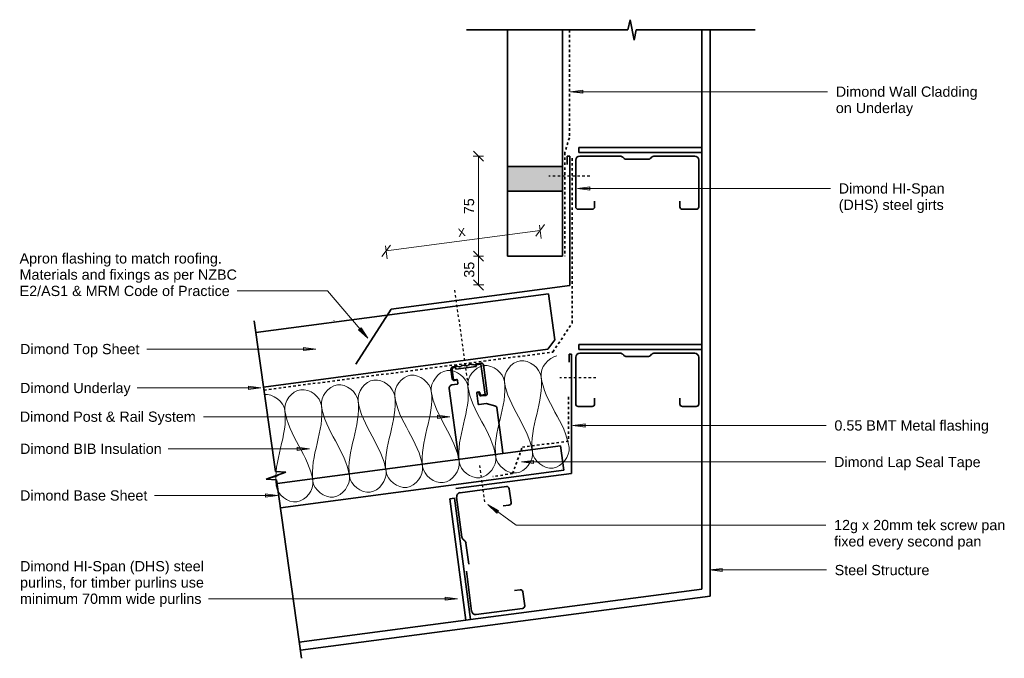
# Model space of a CAD drawing. Header units: millimetres. Extents: x 4474 to 6325, y 2425 to 7247.
# Tile 2 of 2: x 4474 to 5674, y 6468 to 7247. Entities that reach past the tile are written whole.
import ezdxf

# ---------------------------------------------------------------- set-up
doc = ezdxf.new("R2010")
doc.units = ezdxf.units.MM
doc.linetypes.add('Dash', pattern=[6, 3, -3])
for name, color, linetype, lineweight in [('A-DETL', 90, 'Continuous', 18), ('A-DETL-GENF', 92, 'Continuous', 18), ('A-DETL-MEDM', 33, 'Continuous', 35), ('A-DETL-THIN', 151, 'Continuous', 18), ('Advanced Standard System_dwg', 8, 'Continuous', 18), ('G-ANNO-TEXT', 231, 'Continuous', 9)]:
    doc.layers.add(name, color=color, linetype=linetype, lineweight=lineweight)
doc.styles.add('Arial', font='arial.ttf', dxfattribs={"height": 10})
doc.styles.add('Arial_1', font='arial.ttf', dxfattribs={"height": 12.5})

# ---------------------------------------------------------------- blocks, each defined once
blk = doc.blocks.new('Advanced Standard System_dwg__ArchTick-320487-Wall to Roof Junction')
at = {"lineweight": 18}
blk.add_line((-0.5, -0.5), (0.5, 0.5), dxfattribs=at)

msp = doc.modelspace()

# ---------------------------------------------------------------- hatches: boundary and pattern name
at = {"layer": 'A-DETL-GENF'}
for color, points in [(9, [(5068.4, 7068.3), (5068.4, 7038.3), (5135.4, 7038.3), (5135.4, 7068.3)]), (7, [(4856.3, 6879.8), (4858.8, 6880.5), (4856.2, 6880.6)])]:
    msp.add_hatch(color=color, dxfattribs=at).paths.add_polyline_path(points)
at = {"layer": 'G-ANNO-TEXT'}
for points in [[(5145.4, 7159.5), (5160.4, 7157.6), (5160.4, 7161.5)], [(5153.9, 7041.4), (5168.9, 7039.4), (5168.9, 7043.4)], [(4898.2, 6858.8), (4890, 6871.5), (4887, 6869)], [(4834.8, 6845.5), (4819.8, 6847.5), (4819.8, 6843.6)], [(4767.7, 6798.1), (4752.7, 6800.1), (4752.7, 6796.1)], [(4998.1, 6763), (4983.1, 6765), (4983.1, 6761)], [(5148.1, 6752.3), (5163.1, 6750.3), (5163.1, 6754.3)], [(4827.2, 6723.8), (4812.2, 6725.8), (4812.2, 6721.9)], [(5085.4, 6707.8), (5100.4, 6705.8), (5100.4, 6709.7)], [(4788.3, 6666.9), (4773.3, 6668.9), (4773.3, 6665)], [(5044.4, 6655.9), (5055.4, 6645.5), (5057.7, 6648.7)], [(5315.1, 6576), (5330.1, 6574), (5330.1, 6577.9)], [(5007.4, 6540.9), (4992.4, 6542.9), (4992.4, 6539)]]:
    msp.add_hatch(color=7, dxfattribs=at).paths.add_polyline_path(points)

# ---------------------------------------------------------------- linework, layer by layer
at = {"layer": 'A-DETL', "linetype": 'Dash', "lineweight": 35}
for p, q in [((5143.9, 7234.8), (5143.9, 7103.2)), ((5143.9, 7103.2), (5138.6, 7085.2)), ((5138.6, 7085.2), (5138.6, 6958.8)), ((5147.4, 6877.3), (5147.4, 7080.8)), ((5123.8, 6841.9), (5147.4, 6877.3)), ((4771.7, 6795.5), (5123.8, 6841.9)), ((5142.7, 6787.1), (5142.7, 6733)), ((5074.7, 6693.6), (5086.6, 6726)), ((5086.6, 6726), (5142.7, 6733)), ((5074.7, 6693.6), (5050.5, 6690.1))]:
    msp.add_line(p, q, dxfattribs=at)
at = {"layer": 'A-DETL', "linetype": 'Dash', "lineweight": 25}
for p, q in [((5168.7, 7056.5), (5118.7, 7056.5)), ((5003.9, 6917.4), (5020.4, 6801.6)), ((5176.4, 6810.6), (5132.4, 6810.6)), ((5034.3, 6703.6), (5040.6, 6659))]:
    msp.add_line(p, q, dxfattribs=at)
at = {"layer": 'A-DETL'}
for points in [[(5064.8, 6805.9), (5063.4, 6816.5), (5082.6, 6843), (5108, 6822.3), (5109.4, 6811.8)], [(5109.4, 6811.8), (5108, 6822.3), (5118.3, 6835.7), (5128.8, 6837.1)], [(4975.6, 6794.2), (4974.2, 6804.7), (4993.4, 6831.2), (5018.8, 6810.6), (5020.2, 6800.1)], [(5020.2, 6800.1), (5018.8, 6810.6), (5038, 6837.1), (5063.4, 6816.5), (5064.8, 6805.9)], [(4886.3, 6782.4), (4885, 6793), (4904.2, 6819.5), (4929.6, 6798.8), (4931, 6788.3)], [(4931, 6788.3), (4929.6, 6798.8), (4948.8, 6825.4), (4974.2, 6804.7), (4975.6, 6794.2)], [(5109.4, 6811.8), (5113.4, 6781.2), (5094.8, 6750.3), (5098.9, 6719.6)], [(5143.5, 6725.5), (5139.4, 6756.2), (5113.4, 6781.2), (5109.4, 6811.8)], [(4797.1, 6770.7), (4795.7, 6781.2), (4814.9, 6807.7), (4840.3, 6787.1), (4841.7, 6776.6)], [(4841.7, 6776.6), (4840.3, 6787.1), (4859.5, 6813.6), (4885, 6793), (4886.3, 6782.4)], [(4975.6, 6794.2), (4979.6, 6763.5), (4961, 6732.7), (4965, 6702)], [(5009.6, 6707.9), (5005.6, 6738.6), (4979.6, 6763.5), (4975.6, 6794.2)], [(5020.2, 6800.1), (5024.2, 6769.4), (5005.6, 6738.6), (5009.6, 6707.9)], [(5054.2, 6713.8), (5050.2, 6744.4), (5024.2, 6769.4), (5020.2, 6800.1)], [(5064.8, 6805.9), (5068.8, 6775.3), (5050.2, 6744.4), (5054.2, 6713.8)], [(5098.9, 6719.6), (5094.8, 6750.3), (5068.8, 6775.3), (5064.8, 6805.9)], [(4771.9, 6790.1), (4782.4, 6791.5), (4795.7, 6781.2), (4797.1, 6770.7)], [(4886.3, 6782.4), (4890.4, 6751.8), (4871.7, 6720.9), (4875.8, 6690.3)], [(4920.4, 6696.2), (4916.4, 6726.8), (4890.4, 6751.8), (4886.3, 6782.4)], [(4931, 6788.3), (4935, 6757.7), (4916.4, 6726.8), (4920.4, 6696.2)], [(4965, 6702), (4961, 6732.7), (4935, 6757.7), (4931, 6788.3)], [(4797.1, 6770.7), (4801.1, 6740), (4782.5, 6709.2), (4786.5, 6678.5)], [(4831.2, 6684.4), (4827.1, 6715.1), (4801.1, 6740), (4797.1, 6770.7)], [(4841.7, 6776.6), (4845.8, 6745.9), (4827.1, 6715.1), (4831.2, 6684.4)], [(4875.8, 6690.3), (4871.7, 6720.9), (4845.8, 6745.9), (4841.7, 6776.6)], [(5098.9, 6719.6), (5100.2, 6709.1), (5125.6, 6688.5), (5144.9, 6715), (5143.5, 6725.5)], [(5009.6, 6707.9), (5011, 6697.4), (5036.4, 6676.7), (5055.6, 6703.3), (5054.2, 6713.8)], [(5054.2, 6713.8), (5055.6, 6703.3), (5081, 6682.6), (5100.2, 6709.1), (5098.9, 6719.6)], [(4920.4, 6696.2), (4921.8, 6685.6), (4947.2, 6665), (4966.4, 6691.5), (4965, 6702)], [(4965, 6702), (4966.4, 6691.5), (4991.8, 6670.9), (5011, 6697.4), (5009.6, 6707.9)], [(4831.2, 6684.4), (4832.5, 6673.9), (4858, 6653.2), (4877.2, 6679.8), (4875.8, 6690.3)], [(4875.8, 6690.3), (4877.2, 6679.8), (4902.6, 6659.1), (4921.8, 6685.6), (4920.4, 6696.2)], [(4786.5, 6678.5), (4787.9, 6668), (4813.3, 6647.4), (4832.5, 6673.9), (4831.2, 6684.4)]]:
    msp.add_open_spline(points, degree=3, dxfattribs=at)
at = {"layer": 'A-DETL-MEDM'}
for p, q in [((5215.4, 7234.8), (5217.9, 7247.3)), ((5217.9, 7247.3), (5222.9, 7222.3)), ((5018.5, 7234.8), (5215.4, 7234.8)), ((5068.4, 7068.3), (5068.4, 7234.8)), ((5135.4, 6958.8), (5135.4, 7234.8)), ((5222.9, 7222.3), (5225.4, 7234.8)), ((5225.4, 7234.8), (5370.4, 7234.8)), ((5305.4, 7234.8), (5305.4, 7069.8)), ((5315.4, 6543.9), (5315.4, 7234.8)), ((5305.4, 7110.7), (5305.4, 6552.7)), ((5305.4, 7091.4), (5155.4, 7091.4)), ((5155.4, 7091.4), (5155.4, 7085.3)), ((5155.4, 7085.3), (5305.4, 7085.3)), ((5305.4, 7085.3), (5305.4, 7091.4)), ((5141.4, 7070.8), (5141.4, 7080.8)), ((5141.4, 7080.8), (5144.4, 7080.8)), ((5144.4, 7080.8), (5144.4, 6923)), ((5151.7, 7019), (5151.7, 7076)), ((5156.7, 7081), (5205.6, 7081)), ((5209.1, 7079.6), (5210.2, 7078.5)), ((5213.7, 7077), (5239.6, 7077)), ((5243.1, 7078.5), (5244.2, 7079.6)), ((5247.7, 7081), (5296.7, 7081)), ((5301.7, 7076), (5301.7, 7019)), ((5135.4, 7068.3), (5068.4, 7068.3)), ((5068.4, 7068.3), (5068.4, 7038.3)), ((5068.4, 7038.3), (5068.4, 7068.3)), ((5135.4, 7038.3), (5135.4, 7068.3)), ((5068.4, 6958.8), (5068.4, 7038.3)), ((5068.4, 7038.3), (5135.4, 7038.3)), ((5174.7, 7026), (5174.7, 7019)), ((5278.7, 7019), (5278.7, 7026)), ((5171.7, 7016), (5154.7, 7016)), ((5298.7, 7016), (5281.7, 7016)), ((5135.4, 6958.8), (5068.4, 6958.8)), ((5144.4, 6923), (4926.7, 6894.3)), ((5118.5, 6913.1), (4761.7, 6865.6)), ((5126.1, 6856.6), (5118.5, 6913.1)), ((4926.7, 6894.3), (4883.7, 6826.9)), ((4785.6, 6696), (4759.8, 6880)), ((5117.5, 6845.4), (5126.1, 6856.6)), ((4771, 6799.2), (5117.5, 6845.4)), ((5305.4, 6850.9), (5155.4, 6850.9)), ((5155.4, 6850.9), (5155.4, 6844.8)), ((5155.4, 6844.8), (5305.4, 6844.8)), ((5305.4, 6844.8), (5305.4, 6850.9)), ((5143.7, 6829.4), (5143.7, 6839.4)), ((5143.7, 6839.4), (5146.7, 6839.4)), ((5146.7, 6839.4), (5146.7, 6693.9)), ((5151.7, 6778.5), (5151.7, 6835.5)), ((5156.7, 6840.5), (5205.6, 6840.5)), ((5209.1, 6839.1), (5210.2, 6838)), ((5213.7, 6836.5), (5239.6, 6836.5)), ((5243.1, 6838), (5244.2, 6839.1)), ((5247.7, 6840.5), (5296.7, 6840.5)), ((5301.7, 6835.5), (5301.7, 6778.5)), ((4999.5, 6821), (5001.1, 6809.1)), ((5001, 6819.7), (5002.6, 6808)), ((5006.9, 6824.5), (5001.6, 6823.8)), ((5005.4, 6823), (5001.8, 6822.6)), ((5005.7, 6821.1), (5005.4, 6823)), ((5030.5, 6824.4), (5005.7, 6821.1)), ((5009.6, 6823.8), (5008, 6824.4)), ((5012.2, 6824.9), (5010.7, 6823.9)), ((5015.8, 6825.7), (5013.2, 6825.3)), ((5018.6, 6825), (5017, 6825.6)), ((5021.1, 6826.1), (5019.7, 6825.1)), ((5024.8, 6826.9), (5022.1, 6826.5)), ((5027.5, 6826.1), (5025.9, 6826.8)), ((5030, 6827.3), (5028.6, 6826.3)), ((5036.2, 6827.1), (5030.3, 6826.4)), ((5030.3, 6826.4), (5030.5, 6824.4)), ((5036.4, 6828.4), (5031, 6827.7)), ((5041.2, 6790), (5036.2, 6827.1)), ((5043.8, 6791.5), (5039.2, 6826.3)), ((5002.6, 6808), (5006.3, 6808.5)), ((5004.1, 6807.1), (5007.4, 6807.9)), ((5007.4, 6807.7), (5008, 6803.7)), ((4997.5, 6797.5), (5009, 6711.1)), ((5007.1, 6802.6), (5000.7, 6801.7)), ((5032.7, 6778.7), (5031, 6791.8)), ((5031.8, 6793), (5033.7, 6793.2)), ((5033.7, 6792.7), (5034, 6790.5)), ((5034.8, 6792.4), (5035.1, 6790.4)), ((5036.3, 6789.3), (5041.2, 6790)), ((5036.6, 6788.3), (5041.6, 6788.7)), ((5174.7, 6785.5), (5174.7, 6778.5)), ((5278.7, 6778.5), (5278.7, 6785.5)), ((5042.4, 6779), (5033.9, 6777.9)), ((5054.1, 6775.8), (5042.4, 6779)), ((5062.4, 6722.5), (5055.5, 6774.1)), ((5171.7, 6775.5), (5154.7, 6775.5)), ((5298.7, 6775.5), (5281.7, 6775.5)), ((5133.2, 6727.6), (4787.6, 6681.6)), ((5063, 6718.3), (5062.4, 6722.5)), ((5137.1, 6697.9), (5133.2, 6727.6)), ((4774.2, 6686.9), (4798.3, 6695.3)), ((4787, 6686.1), (4774.2, 6686.9)), ((4798.3, 6695.3), (4785.6, 6696)), ((4791.8, 6651.9), (5137.1, 6697.9)), ((5146.7, 6693.9), (5005.4, 6675.3)), ((4817.5, 6468.3), (4787, 6686.1)), ((5010.8, 6670.3), (5067.3, 6677.8)), ((5070.7, 6675.2), (5072.9, 6658.3)), ((5004.1, 6663.5), (4998.1, 6662.7)), ((4998.1, 6662.7), (5017.6, 6514.8)), ((5023.5, 6515.6), (5004.1, 6663.5)), ((5012.9, 6616.2), (5006.5, 6664.7)), ((5070.3, 6655), (5063.4, 6654.1)), ((5016, 6612), (5014.8, 6612.9)), ((5021.3, 6583), (5017.9, 6608.7)), ((5024.8, 6525.9), (5018.4, 6574.4)), ((4816.1, 6478.2), (5315.4, 6543.9)), ((5305.4, 6552.7), (5023.5, 6515.6)), ((5077, 6550.9), (5083.9, 6551.9)), ((5087.3, 6549.3), (5089.5, 6532.4)), ((5086.9, 6529.1), (5030.4, 6521.6)), ((5017.6, 6514.8), (4814.7, 6488.1)), ((5017.6, 6514.8), (5023.5, 6515.6))]:
    msp.add_line(p, q, dxfattribs=at)
for centre, radius, start, end in [((5156.7, 7076), 5, 90, 180), ((5205.6, 7076), 5, 45, 90), ((5213.7, 7082), 5, 225, 270), ((5239.6, 7082), 5, 270, 315), ((5247.7, 7076), 5, 90, 135), ((5296.7, 7076), 5, 0, 90), ((5154.7, 7019), 3, 180, 270), ((5171.7, 7019), 3, 270, 0), ((5281.7, 7019), 3, 180, 270), ((5298.7, 7019), 3, 270, 0), ((5156.7, 6835.5), 5, 90, 180), ((5205.6, 6835.5), 5, 45, 90), ((5213.7, 6841.5), 5, 225, 270), ((5239.6, 6841.5), 5, 270, 315), ((5247.7, 6835.5), 5, 90, 135), ((5296.7, 6835.5), 5, 0, 90), ((5002, 6821.3), 2.45, 97.5875, 187.5875), ((5005, 6820.2), 4.02, 144.0071, 187.5875), ((5007.2, 6822.1), 2.45, 71.2562, 97.5875), ((5010, 6825), 1.25, 251.2562, 303.9189), ((5013.5, 6822.9), 2.45, 97.5875, 123.9189), ((5016.2, 6823.2), 2.45, 71.1026, 97.5875), ((5019, 6826.1), 1.25, 251.2562, 303.9189), ((5022.4, 6824.1), 2.45, 97.5875, 123.9189), ((5025.1, 6824.4), 2.45, 71.2562, 97.5875), ((5027.9, 6827.3), 1.25, 251.2562, 303.9189), ((5031.4, 6825.3), 2.45, 97.5875, 123.9189), ((5036.7, 6826), 2.45, 7.5875, 97.5875), ((5003.5, 6809.5), 2.45, 187.5875, 283.5875), ((5006.4, 6807.5), 1, 7.5875, 97.5875), ((5007, 6803.6), 1, 277.5875, 7.5875), ((5032, 6792), 1, 97.5875, 187.5875), ((5033.8, 6792.2), 1, 7.5875, 97.5875), ((5036.4, 6790.8), 2.45, 187.5875, 274.7275), ((5036.2, 6790.5), 1.2, 187.5875, 272.8104), ((5041.4, 6791.2), 2.45, 274.7275, 7.5875), ((5033.7, 6778.8), 1, 187.5875, 277.5875), ((5053.5, 6773.8), 2.01, 7.5875, 74.1663), ((5154.7, 6778.5), 3, 180, 270), ((5171.7, 6778.5), 3, 270, 0), ((5281.7, 6778.5), 3, 180, 270), ((5298.7, 6778.5), 3, 270, 0), ((5067.7, 6674.8), 3, 7.5, 97.5), ((5011.5, 6665.4), 5, 97.5, 187.5), ((5069.9, 6657.9), 3, 277.5, 7.5), ((5017.9, 6616.9), 5, 187.5, 232.5), ((5013, 6608), 5, 7.5, 52.5), ((5084.3, 6548.9), 3, 7.5, 97.5), ((5086.5, 6532), 3, 277.5, 7.5), ((5029.8, 6526.6), 5, 187.5, 277.5)]:
    msp.add_arc(centre, radius, start, end, dxfattribs=at)
for points, knots in [([(5000.7, 6801.7), (5000.1, 6801.7), (4999.3, 6801.4), (4998.5, 6800.6), (4997.9, 6799.9), (4997.5, 6798.8), (4997.4, 6797.9), (4997.5, 6797.5)], [0, 0, 0, 0, 0.285714, 0.428571, 0.571429, 0.785714, 1, 1, 1, 1]), ([(4788.9, 6692), (4786.9, 6690.5), (4784.2, 6689.3), (4781.4, 6689.1), (4781, 6689.1)], [1.0156243, 1.0156243, 1.0156243, 1.0156243, 1.4142136, 1.4907147, 1.4907147, 1.4907147, 1.4907147])]:
    msp.add_open_spline(points, degree=3, knots=knots, dxfattribs=at)
at = {"layer": 'A-DETL-THIN'}
for p, q in [((5026.8, 7080.8), (5039.4, 7080.8)), ((5033.2, 7080.8), (5033.2, 6958.8)), ((5135.4, 7068.3), (5068.4, 7068.3)), ((5068.4, 7068.3), (5068.4, 7038.3)), ((5135.4, 7038.3), (5135.4, 7068.3)), ((5068.4, 7038.3), (5135.4, 7038.3)), ((5108.3, 6990.3), (4920.5, 6965.3)), ((5109.6, 6980.4), (5107.4, 6996.5)), ((4921.8, 6955.4), (4919.7, 6971.5)), ((5039.4, 6958.8), (5026.9, 6958.8)), ((5026.9, 6958.8), (5037.9, 6958.8)), ((5033.2, 6958.8), (5033.2, 6923.8)), ((5039.6, 6923.8), (5026.9, 6923.8))]:
    msp.add_line(p, q, dxfattribs=at)
at = {"layer": 'G-ANNO-TEXT', "color": 250}
for p, q in [((5160.4, 7161.5), (5145.4, 7159.5)), ((5145.4, 7159.5), (5160.4, 7157.6)), ((5145.4, 7159.5), (5458.8, 7159.5)), ((5160.4, 7157.6), (5160.4, 7161.5)), ((5168.9, 7043.4), (5153.9, 7041.4)), ((5153.9, 7041.4), (5168.9, 7039.4)), ((5153.9, 7041.4), (5462.3, 7041.4)), ((5168.9, 7039.4), (5168.9, 7043.4)), ((4749.8, 6916.5), (4739.1, 6916.5)), ((4849.2, 6916.5), (4749.8, 6916.5)), ((4898.2, 6858.8), (4849.2, 6916.5)), ((4890, 6871.5), (4887, 6869)), ((4887, 6869), (4898.2, 6858.8)), ((4898.2, 6858.8), (4890, 6871.5)), ((4629.1, 6845.5), (4628.7, 6845.5)), ((4834.8, 6845.5), (4629.1, 6845.5)), ((4834.8, 6845.5), (4819.8, 6847.5)), ((4819.8, 6847.5), (4819.8, 6843.6)), ((4819.8, 6843.6), (4834.8, 6845.5)), ((4617.5, 6798.1), (4617.2, 6798.1)), ((4767.7, 6798.1), (4617.5, 6798.1)), ((4767.7, 6798.1), (4752.7, 6800.1)), ((4752.7, 6800.1), (4752.7, 6796.1)), ((4752.7, 6796.1), (4767.7, 6798.1)), ((4698, 6763), (4697.7, 6763)), ((4998.1, 6763), (4698, 6763)), ((4998.1, 6763), (4983.1, 6765)), ((4983.1, 6765), (4983.1, 6761)), ((4983.1, 6761), (4998.1, 6763)), ((5163.1, 6754.3), (5148.1, 6752.3)), ((5148.1, 6752.3), (5163.1, 6750.3)), ((5148.1, 6752.3), (5457.1, 6752.3)), ((5163.1, 6750.3), (5163.1, 6754.3)), ((4655.2, 6723.8), (4654.9, 6723.8)), ((4827.2, 6723.8), (4655.2, 6723.8)), ((4827.2, 6723.8), (4812.2, 6725.8)), ((4812.2, 6725.8), (4812.2, 6721.9)), ((4812.2, 6721.9), (4827.2, 6723.8)), ((5100.4, 6709.7), (5085.4, 6707.8)), ((5085.4, 6707.8), (5100.4, 6705.8)), ((5085.4, 6707.8), (5456.7, 6707.8)), ((5100.4, 6705.8), (5100.4, 6709.7)), ((4638.7, 6666.9), (4638.3, 6666.9)), ((4788.3, 6666.9), (4638.7, 6666.9)), ((4788.3, 6666.9), (4773.3, 6668.9)), ((4773.3, 6668.9), (4773.3, 6665)), ((4773.3, 6665), (4788.3, 6666.9)), ((5044.4, 6655.9), (5055.4, 6645.5)), ((5057.7, 6648.7), (5044.4, 6655.9)), ((5044.4, 6655.9), (5078.9, 6630.8)), ((5055.4, 6645.5), (5057.7, 6648.7)), ((5078.9, 6630.8), (5456.7, 6630.8)), ((5330.1, 6577.9), (5315.1, 6576)), ((5315.1, 6576), (5330.1, 6574)), ((5315.1, 6576), (5457.4, 6576)), ((5330.1, 6574), (5330.1, 6577.9)), ((5007.4, 6540.9), (4992.4, 6542.9)), ((4992.4, 6542.9), (4992.4, 6539)), ((4709.8, 6540.9), (4703.8, 6540.9)), ((5007.4, 6540.9), (4709.8, 6540.9)), ((4992.4, 6539), (5007.4, 6540.9))]:
    msp.add_line(p, q, dxfattribs=at)

# ---------------------------------------------------------------- block references
at = {"layer": 'Advanced Standard System_dwg', "color": 7, "xscale": 12.5, "yscale": 12.5, "zscale": 12.5}
for p, rotation in [((5033.2, 7080.8), 90), ((5108.3, 6990.3), 7.587530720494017), ((4920.5, 6965.3), 187.587530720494), ((5033.2, 6958.8), 270), ((5033.2, 6958.8), 270), ((5033.2, 6923.8), 90)]:
    msp.add_blockref('Advanced Standard System_dwg__ArchTick-320487-Wall to Roof Junction', p, dxfattribs=dict(at, rotation=rotation))

# ---------------------------------------------------------------- texts
at = {"layer": 'G-ANNO-TEXT', "color": 7, "char_height": 12.5, "attachment_point": 1, "style": 'Arial_1'}
for s, insert, width in [('Dimond Wall Cladding', (5468.8, 7165.8), 207.637), ('on Underlay', (5468.8, 7145.9), 111.835), ('Dimond HI-Span', (5472.3, 7047.7), 155.127), ('(DHS) steel girts', (5472.3, 7027.8), 155.928), ('Apron flashing to match roofing.', (4473.7, 6962.4), 297.025), ('Materials and fixings as per NZBC', (4473.7, 6942.6), 319.072), ('E2/AS1 & MRM Code of Practice', (4473.7, 6922.7), 309.451), ('Dimond Top Sheet', (4474.2, 6851.8), 175.169), ('Dimond Underlay', (4474.2, 6804.3), 161.139), ('Dimond Post & Rail System', (4474, 6769.3), 258.945), ('0.55 BMT Metal flashing', (5467.1, 6758.6), 226.076), ('Dimond BIB Insulation', (4474.2, 6730.1), 206.835), ('Dimond Lap Seal Tape', (5466.7, 6714), 214.852), ('Dimond Base Sheet', (4474.2, 6673.2), 186.793), ('12g x 20mm tek screw pan', (5466.7, 6637.1), 253.333), ('fixed every second pan', (5466.7, 6617.2), 215.654), ('Dimond HI-Span (DHS) steel', (4474.2, 6586.9), 270.57), ('Steel Structure', (5467.4, 6582.2), 139.093), ('purlins, for timber purlins use', (4474.2, 6567), 269.367), ('minimum 70mm wide purlins', (4474.2, 6547.2), 266.16)]:
    msp.add_mtext(s, dxfattribs=dict(at, insert=insert, width=width))
at = {"layer": 'G-ANNO-TEXT', "color": 7, "attachment_point": 1}
for s, insert, char_height, width, rotation, style in [('75', (5015.3, 7010.1), 12.5, 23.249, 90, 'Arial_1'), ('X', (5007.4, 6992.2), 10, 11.624, 7.5875, 'Arial'), ('35', (5015.5, 6932.6), 12.5, 23.249, 90, 'Arial_1')]:
    msp.add_mtext(s, dxfattribs=dict(at, insert=insert, char_height=char_height, width=width, rotation=rotation, style=style))

doc.saveas('drawing.dxf')
